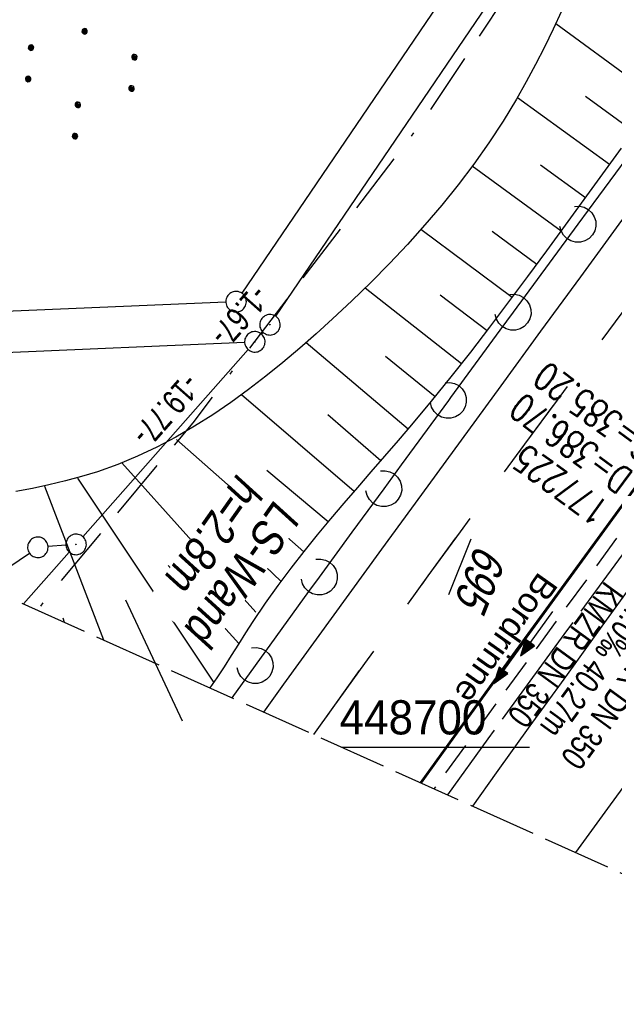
# Model space of a CAD drawing. Extents: x 508656 to 509297, y 448622 to 449584.
# Tile 3 of 51: x 508721 to 508765, y 448681 to 448753. Entities that reach past the tile are written whole.
import ezdxf

# ---------------------------------------------------------------- set-up
doc = ezdxf.new("R2010")
doc.units = 0
doc.header["$LTSCALE"] = 10
doc.header["$MEASUREMENT"] = 0
for name, pattern in [('ACAD_ISO16W100', [73, 15, -6.5, 15, -6.5, 15, -7, 1, -7]), ('ACHSE', [5.5, 4, -0.5, 0.5, -0.5]), ('LT00', [0]), ('LT02', [0.4, 0.2, -0.2]), ('LT14', [0.6, 0.5, -0.1]), ('STRICHLINIE2', [0.375, 0.25, -0.125])]:
    doc.linetypes.add(name, pattern=pattern)
doc.layers.get('0').update_dxf_attribs({"linetype": 'LT00'})
for name, color, linetype in [('--EK_FBR', 250, 'LT00'), ('--EK_Halt-Pfeil', 4, 'LT00'), ('--EK_Haltung', 7, 'STRICHLINIE2'), ('--EK_Haltung-Text', 140, 'LT00'), ('--EK_Schacht-Text', 5, 'LT00'), ('--EL_DFK_AB_L', 21, 'LT00'), ('--EL_DFK_AB_P', 7, 'LT00'), ('--EL_Halt-Pfeil', 4, 'LT00'), ('--EL_Haltung', 182, 'STRICHLINIE2'), ('--EL_Haltung-Text', 182, 'LT00'), ('-AX-093', 35, 'ACHSE'), ('ABSTAND', 8, 'LT00'), ('BAB-KABEL', 220, 'ACAD_ISO16W100'), ('DFK_AB_FLNR', 7, 'Continuous'), ('DFK_AB_L', 21, 'LT00'), ('DFK_AB_P', 7, 'LT00'), ('DFK_GZPKT', 250, 'LT00'), ('DFK_KATASTER', 250, 'LT00'), ('DFK_NUTZUNG', 250, 'LT00'), ('LS-WAND_TEXT', 11, 'Continuous'), ('RINNE_TEXT', 11, 'Continuous'), ('V124_AFBR_BAB', 250, 'LT00'), ('V124_BOESCH', 250, 'LT00'), ('V124_BOSCHUNG', 250, 'LT00'), ('V124_H_BORD', 8, 'LT00'), ('V124_LAERM', 11, 'LT00'), ('V124_LD_MARK', 250, 'LT00'), ('V124_LG_MARK', 250, 'LT02'), ('V124_RASTER', 250, 'LT00'), ('V125_AFBR_BAB', 250, 'LT00'), ('V125_BOESCH', 250, 'LT00'), ('V125_BOSCHUNG', 250, 'LT00'), ('V125_H_BORD', 8, 'LT00'), ('V125_LAERM', 11, 'LT00'), ('V125_LD_MARK', 250, 'LT00'), ('V125_LG_MARK', 250, 'LT02')]:
    doc.layers.add(name, color=color, linetype=linetype)
doc.layers.add('-BLATT_124-RAND', color=7, linetype='LT14', plot=False)
doc.styles.add('Arial', font='ARIAL.TTF')
doc.styles.add('Beschrift', font='ARIAL.TTF')
doc.styles.add('Haltungsbeschriftung', font='ARIAL.TTF', dxfattribs={"width": 0.75})
doc.styles.add('schachtbeschriftung', font='romans.shx', dxfattribs={"width": 0.75, "height": 2})
doc.styles.get("Standard").update_dxf_attribs({"font": 'ARIAL.TTF'})

# ---------------------------------------------------------------- blocks, each defined once
blk = doc.blocks.new('SYMB7010')
at = {"color": 0, "linetype": 'ByBlock'}
for points in [[(-0.031408, 0.499213), (-0.093728, 0.49134), (-0.15457, 0.475719), (-0.212975, 0.452595), (-0.268021, 0.422333), (-0.31884, 0.385411), (-0.36463, 0.342411), (-0.40467, 0.29401), (-0.438329, 0.240973), (-0.465074, 0.184136), (-0.484486, 0.124395), (-0.496256, 0.062692), (-0.5002, 0)], [(0.5002, 0), (0.496256, 0.062692), (0.484485, 0.124395), (0.465074, 0.184136), (0.438329, 0.240973), (0.40467, 0.29401), (0.36463, 0.342411), (0.31884, 0.385411), (0.268021, 0.422333), (0.212975, 0.452595), (0.15457, 0.475719), (0.093728, 0.49134), (0.031408, 0.499213), (-0.031408, 0.499213)], [(-0.5002, 0), (-0.496256, -0.062692), (-0.484486, -0.124395), (-0.465075, -0.184136), (-0.438329, -0.240973), (-0.404671, -0.29401), (-0.36463, -0.342411), (-0.31884, -0.385411), (-0.268021, -0.422333), (-0.212975, -0.452595), (-0.154571, -0.475719), (-0.093728, -0.49134), (-0.031408, -0.499213), (0.031408, -0.499213)], [(0.031408, -0.499213), (0.093728, -0.491341), (0.15457, -0.475719), (0.212975, -0.452595), (0.268021, -0.422333), (0.31884, -0.385411), (0.36463, -0.342411), (0.404671, -0.294011), (0.438329, -0.240974), (0.465075, -0.184136), (0.484486, -0.124395), (0.496256, -0.062692), (0.500201, 0)]]:
    blk.add_lwpolyline(points, dxfattribs=at)
blk = doc.blocks.new('SYMB7110')
at = {"color": 0, "linetype": 'ByBlock'}
for p, q in [((-0.515, 0.392919), (-0.515, 0.367081)), ((-0.51, 0.362895), (-0.51, 0.397105)), ((-0.505, 0.399164), (-0.505, 0.360836)), ((-0.5, 0.360204), (-0.5, 0.399796)), ((-0.495, 0.399164), (-0.495, 0.360836)), ((-0.49, 0.362895), (-0.49, 0.397105)), ((-0.485, 0.392919), (-0.485, 0.367081)), ((-0.48, 0.379874), (-0.48, 0.380145)), ((-0.285, 0.392919), (-0.285, 0.367081)), ((-0.28, 0.362895), (-0.28, 0.397105)), ((-0.275, 0.399164), (-0.275, 0.360836)), ((-0.27, 0.360204), (-0.27, 0.399796)), ((-0.265, 0.399164), (-0.265, 0.360836)), ((-0.26, 0.362895), (-0.26, 0.397105)), ((-0.255, 0.392919), (-0.255, 0.367081)), ((-0.25, 0.379874), (-0.25, 0.380146)), ((0.255, 0.392919), (0.255, 0.367081)), ((0.26, 0.362895), (0.26, 0.397105)), ((0.265, 0.399164), (0.265, 0.360836)), ((0.27, 0.360204), (0.27, 0.399796)), ((0.275, 0.399164), (0.275, 0.360836)), ((0.28, 0.362895), (0.28, 0.397105)), ((0.285, 0.392919), (0.285, 0.367081)), ((0.29, 0.379874), (0.29, 0.380145)), ((0.485, 0.392919), (0.485, 0.367081)), ((0.49, 0.362895), (0.49, 0.397105)), ((0.495, 0.399164), (0.495, 0.360836)), ((0.5, 0.360204), (0.5, 0.399796)), ((0.505, 0.399164), (0.505, 0.360836)), ((0.51, 0.362895), (0.51, 0.397105)), ((0.515, 0.392919), (0.515, 0.367081)), ((0.52, 0.379874), (0.52, 0.380146)), ((-0.9, 0.012919), (-0.9, -0.012919)), ((-0.895, -0.017106), (-0.895, 0.017105)), ((-0.89, 0.019164), (-0.89, -0.019164)), ((-0.885, -0.019797), (-0.885, 0.019796)), ((-0.88, 0.019164), (-0.88, -0.019164)), ((-0.875, -0.017106), (-0.875, 0.017105)), ((-0.87, 0.012919), (-0.87, -0.012919)), ((-0.865, -0.000126), (-0.865, 0.000145)), ((-0.67, 0.012919), (-0.67, -0.012919)), ((-0.665, -0.017106), (-0.665, 0.017105)), ((-0.66, 0.019164), (-0.66, -0.019164)), ((-0.655, -0.019797), (-0.655, 0.019796)), ((-0.65, 0.019164), (-0.65, -0.019164)), ((-0.645, -0.017106), (-0.645, 0.017105)), ((-0.64, 0.012919), (-0.64, -0.012919)), ((-0.635, -0.000126), (-0.635, 0.000145)), ((-0.13, 0.012919), (-0.13, -0.012919)), ((-0.125, -0.017105), (-0.125, 0.017105)), ((-0.12, 0.019164), (-0.12, -0.019164)), ((-0.115, -0.019796), (-0.115, 0.019796)), ((-0.11, 0.019164), (-0.11, -0.019164)), ((-0.105, -0.017105), (-0.105, 0.017105)), ((-0.1, 0.012919), (-0.1, -0.012919)), ((-0.095, -0.000126), (-0.095, 0.000146)), ((0.1, 0.012919), (0.1, -0.012919)), ((0.105, -0.017105), (0.105, 0.017105)), ((0.11, 0.019164), (0.11, -0.019164)), ((0.115, -0.019796), (0.115, 0.019796)), ((0.12, 0.019164), (0.12, -0.019164)), ((0.125, -0.017105), (0.125, 0.017105)), ((0.13, 0.012919), (0.13, -0.012919)), ((0.135, -0.000126), (0.135, 0.000146)), ((0.64, 0.012919), (0.64, -0.012919)), ((0.645, -0.017105), (0.645, 0.017105)), ((0.65, 0.019164), (0.65, -0.019164)), ((0.655, -0.019796), (0.655, 0.019796)), ((0.66, 0.019164), (0.66, -0.019164)), ((0.665, -0.017105), (0.665, 0.017105)), ((0.67, 0.012919), (0.67, -0.012919)), ((0.675, -0.000126), (0.675, 0.000146)), ((0.87, 0.012919), (0.87, -0.012919)), ((0.875, -0.017105), (0.875, 0.017105)), ((0.88, 0.019164), (0.88, -0.019164)), ((0.885, -0.019796), (0.885, 0.019796)), ((0.89, 0.019164), (0.89, -0.019164)), ((0.895, -0.017105), (0.895, 0.017105)), ((0.9, 0.012919), (0.9, -0.012919)), ((0.905, -0.000126), (0.905, 0.000146)), ((-0.515, -0.367081), (-0.515, -0.392919)), ((-0.51, -0.397105), (-0.51, -0.362895)), ((-0.505, -0.360836), (-0.505, -0.399164)), ((-0.5, -0.399796), (-0.5, -0.360204)), ((-0.495, -0.360836), (-0.495, -0.399164)), ((-0.49, -0.397106), (-0.49, -0.362895)), ((-0.485, -0.367081), (-0.485, -0.392919)), ((-0.48, -0.380126), (-0.48, -0.379855)), ((-0.285, -0.367081), (-0.285, -0.392919)), ((-0.28, -0.397105), (-0.28, -0.362895)), ((-0.275, -0.360836), (-0.275, -0.399164)), ((-0.27, -0.399796), (-0.27, -0.360204)), ((-0.265, -0.360836), (-0.265, -0.399164)), ((-0.26, -0.397105), (-0.26, -0.362895)), ((-0.255, -0.367081), (-0.255, -0.392919)), ((-0.25, -0.380126), (-0.25, -0.379855)), ((0.255, -0.367081), (0.255, -0.392919)), ((0.26, -0.397105), (0.26, -0.362895)), ((0.265, -0.360836), (0.265, -0.399164)), ((0.27, -0.399796), (0.27, -0.360204)), ((0.275, -0.360836), (0.275, -0.399164)), ((0.28, -0.397105), (0.28, -0.362895)), ((0.285, -0.367081), (0.285, -0.392919)), ((0.29, -0.380126), (0.29, -0.379855)), ((0.485, -0.367081), (0.485, -0.392919)), ((0.49, -0.397105), (0.49, -0.362895)), ((0.495, -0.360836), (0.495, -0.399164)), ((0.5, -0.399796), (0.5, -0.360204)), ((0.505, -0.360836), (0.505, -0.399164)), ((0.51, -0.397105), (0.51, -0.362895)), ((0.515, -0.367081), (0.515, -0.392919)), ((0.52, -0.380126), (0.52, -0.379855))]:
    blk.add_line(p, q, dxfattribs=at)
for points in [[(-0.48, 0.38), (-0.481981, 0.388678), (-0.48753, 0.395637), (-0.49555, 0.399499), (-0.50445, 0.399499), (-0.51247, 0.395637), (-0.518019, 0.388678), (-0.52, 0.38), (-0.518019, 0.371322), (-0.51247, 0.364363), (-0.50445, 0.360501), (-0.49555, 0.360501), (-0.48753, 0.364363), (-0.481981, 0.371322), (-0.48, 0.38)], [(-0.25, 0.38), (-0.251981, 0.388678), (-0.25753, 0.395637), (-0.26555, 0.399499), (-0.27445, 0.399499), (-0.28247, 0.395637), (-0.288019, 0.388678), (-0.29, 0.38), (-0.288019, 0.371322), (-0.28247, 0.364363), (-0.27445, 0.360501), (-0.26555, 0.360501), (-0.25753, 0.364363), (-0.251981, 0.371322), (-0.25, 0.38)], [(0.29, 0.38), (0.288019, 0.388678), (0.28247, 0.395637), (0.27445, 0.399499), (0.26555, 0.399499), (0.25753, 0.395637), (0.251981, 0.388678), (0.25, 0.38), (0.251981, 0.371322), (0.25753, 0.364363), (0.26555, 0.360501), (0.27445, 0.360501), (0.28247, 0.364363), (0.288019, 0.371322), (0.29, 0.38)], [(0.52, 0.38), (0.518019, 0.388678), (0.51247, 0.395637), (0.50445, 0.399499), (0.495549, 0.399499), (0.48753, 0.395637), (0.481981, 0.388678), (0.48, 0.38), (0.481981, 0.371322), (0.48753, 0.364363), (0.495549, 0.360501), (0.50445, 0.360501), (0.51247, 0.364363), (0.518019, 0.371322), (0.52, 0.38)], [(-0.865, 0), (-0.866981, 0.008678), (-0.87253, 0.015637), (-0.88055, 0.019498), (-0.88945, 0.019498), (-0.89747, 0.015637), (-0.903019, 0.008678), (-0.905, 0)], [(-0.905, 0), (-0.903019, -0.008678), (-0.89747, -0.015637), (-0.88945, -0.019499), (-0.88055, -0.019499), (-0.87253, -0.015637), (-0.866981, -0.008678), (-0.865, 0)], [(-0.635, 0), (-0.636981, 0.008678), (-0.64253, 0.015637), (-0.65055, 0.019498), (-0.65945, 0.019498), (-0.66747, 0.015637), (-0.673019, 0.008678), (-0.675, 0)], [(-0.675, 0), (-0.673019, -0.008678), (-0.66747, -0.015637), (-0.65945, -0.019499), (-0.65055, -0.019499), (-0.64253, -0.015637), (-0.636981, -0.008678), (-0.635, 0)], [(-0.095, 0), (-0.096981, 0.008678), (-0.10253, 0.015637), (-0.11055, 0.019499), (-0.11945, 0.019499), (-0.12747, 0.015637), (-0.133019, 0.008678), (-0.135, 0)], [(-0.135, 0), (-0.133019, -0.008678), (-0.12747, -0.015637), (-0.11945, -0.019499), (-0.11055, -0.019499), (-0.10253, -0.015637), (-0.096981, -0.008678), (-0.095, 0)], [(0.135, 0), (0.133019, 0.008678), (0.12747, 0.015637), (0.11945, 0.019499), (0.11055, 0.019499), (0.10253, 0.015637), (0.096981, 0.008678), (0.095, 0)], [(0.095, 0), (0.096981, -0.008678), (0.10253, -0.015637), (0.11055, -0.019499), (0.11945, -0.019499), (0.12747, -0.015637), (0.133019, -0.008678), (0.135, 0)], [(0.675, 0), (0.673019, 0.008678), (0.66747, 0.015637), (0.65945, 0.019499), (0.65055, 0.019499), (0.64253, 0.015637), (0.636981, 0.008678), (0.635, 0)], [(0.635, 0), (0.636981, -0.008678), (0.64253, -0.015637), (0.65055, -0.019499), (0.65945, -0.019499), (0.66747, -0.015637), (0.673019, -0.008678), (0.675, 0)], [(0.905, 0), (0.903019, 0.008678), (0.89747, 0.015637), (0.88945, 0.019499), (0.88055, 0.019499), (0.87253, 0.015637), (0.866981, 0.008678), (0.865, 0)], [(0.865, 0), (0.866981, -0.008678), (0.87253, -0.015637), (0.88055, -0.019499), (0.88945, -0.019499), (0.89747, -0.015637), (0.903019, -0.008678), (0.905, 0)], [(-0.48, -0.38), (-0.481981, -0.371322), (-0.48753, -0.364363), (-0.49555, -0.360501), (-0.50445, -0.360501), (-0.51247, -0.364363), (-0.518019, -0.371322), (-0.52, -0.38), (-0.518019, -0.388678), (-0.51247, -0.395637), (-0.50445, -0.399499), (-0.49555, -0.399499), (-0.48753, -0.395637), (-0.481981, -0.388678), (-0.48, -0.38)], [(-0.25, -0.38), (-0.251981, -0.371322), (-0.25753, -0.364363), (-0.26555, -0.360501), (-0.27445, -0.360501), (-0.28247, -0.364363), (-0.288019, -0.371322), (-0.29, -0.38), (-0.288019, -0.388678), (-0.28247, -0.395637), (-0.27445, -0.399499), (-0.26555, -0.399499), (-0.25753, -0.395637), (-0.251981, -0.388678), (-0.25, -0.38)], [(0.29, -0.38), (0.288019, -0.371322), (0.28247, -0.364363), (0.27445, -0.360501), (0.26555, -0.360501), (0.25753, -0.364363), (0.251981, -0.371322), (0.25, -0.38), (0.251981, -0.388678), (0.25753, -0.395637), (0.26555, -0.399499), (0.27445, -0.399499), (0.28247, -0.395637), (0.288019, -0.388678), (0.29, -0.38)], [(0.52, -0.38), (0.518019, -0.371322), (0.51247, -0.364363), (0.50445, -0.360501), (0.495549, -0.360501), (0.48753, -0.364363), (0.481981, -0.371322), (0.48, -0.38), (0.481981, -0.388678), (0.48753, -0.395637), (0.495549, -0.399499), (0.50445, -0.399499), (0.51247, -0.395637), (0.518019, -0.388678), (0.52, -0.38)]]:
    blk.add_lwpolyline(points, dxfattribs=at)
blk = doc.blocks.new('SYMB0003')
at = {"color": 0, "linetype": 'ByBlock'}
for p, q in [((-0.015712, 0), (0.010166, 0.012015)), ((0, -0.021257), (-0.015712, 0)), ((0.010166, 0.012015), (0, -0.021257))]:
    blk.add_line(p, q, dxfattribs=at)
for points in [[(-0.031395, 0.499013), (-0.093691, 0.491144), (-0.154509, 0.475528), (-0.21289, 0.452414), (-0.267913, 0.422164), (-0.318712, 0.385257), (-0.364484, 0.342274), (-0.404509, 0.293893), (-0.438154, 0.240877), (-0.464888, 0.184062), (-0.484292, 0.124345), (-0.496058, 0.062667), (-0.5, 0)], [(0.5, 0), (0.496057, 0.062667), (0.484292, 0.124345), (0.464888, 0.184062), (0.438153, 0.240877), (0.404509, 0.293893), (0.364484, 0.342274), (0.318712, 0.385257), (0.267913, 0.422164), (0.21289, 0.452414), (0.154509, 0.475528), (0.093691, 0.491144), (0.031395, 0.499013), (-0.031395, 0.499013)], [(-0.5, 0), (-0.496058, -0.062667), (-0.484292, -0.124345), (-0.464888, -0.184062), (-0.438154, -0.240877), (-0.404509, -0.293893), (-0.364485, -0.342274), (-0.318712, -0.385257), (-0.267914, -0.422164), (-0.21289, -0.452414), (-0.154509, -0.475529), (-0.093691, -0.491144), (-0.031395, -0.499014), (0.031395, -0.499014)], [(0.031395, -0.499014), (0.093691, -0.491144), (0.154509, -0.475529), (0.21289, -0.452414), (0.267914, -0.422164), (0.318712, -0.385257), (0.364485, -0.342274), (0.404509, -0.293893), (0.438154, -0.240877), (0.464889, -0.184062), (0.484292, -0.124345), (0.496058, -0.062667), (0.5, 0)]]:
    blk.add_lwpolyline(points, dxfattribs=at)
blk = doc.blocks.new('SYMB7122')
at = {"color": 0, "linetype": 'ByBlock'}
for points in [[(-0.109975, -0.002365), (-0.106745, 0.026562), (-0.096041, 0.053629), (-0.078613, 0.076941), (-0.055681, 0.094866), (-0.028851, 0.106149), (0, 0.11)], [(0, 0.11), (0.028851, 0.106149), (0.055681, 0.094866), (0.078613, 0.076941), (0.096041, 0.053629), (0.106745, 0.026562), (0.109975, -0.002365)], [(-0.075234, -0.080249), (-0.093647, -0.057708), (-0.105504, -0.031126), (-0.109975, -0.002365)], [(0.109975, -0.002365), (0.105504, -0.031126), (0.093647, -0.057708), (0.075234, -0.080249)]]:
    blk.add_lwpolyline(points, dxfattribs=at)
blk = doc.blocks.new('SYMB0070')
at = {"color": 0, "linetype": 'ByBlock'}
for p, q in [((-0.5, 0), (0.2, 0)), ((0.5, 0), (0.2, 0.1)), ((0.2, 0.1), (0.2, 0)), ((0.468, 0), (0.21, 0.086)), ((0.21, 0.086), (0.21, -0.086)), ((0.21, -0.086), (0.468, 0)), ((0.22, -0.072), (0.437, 0)), ((0.23, -0.058), (0.405, 0)), ((0.24, -0.045), (0.374, 0)), ((0.342, 0), (0.25, 0.031)), ((0.25, 0.031), (0.25, -0.031)), ((0.25, -0.031), (0.342, 0)), ((0.26, -0.017), (0.31, 0)), ((0.27, -0.003), (0.279, 0))]:
    blk.add_line(p, q, dxfattribs=at)
for points in [[(0.2, 0), (0.2, -0.1), (0.5, 0)], [(0.437, 0), (0.22, 0.072), (0.22, -0.072)], [(0.405, 0), (0.23, 0.058), (0.23, -0.058)], [(0.374, 0), (0.24, 0.045), (0.24, -0.045)], [(0.31, 0), (0.26, 0.017), (0.26, -0.017)], [(0.279, 0), (0.27, 0.003), (0.27, -0.003)]]:
    blk.add_lwpolyline(points, dxfattribs=at)

msp = doc.modelspace()

# ---------------------------------------------------------------- linework, layer by layer
at = {"layer": '--EK_FBR', "color": 2}
for points in [[(508916.991, 448925.409), (508903.172, 448905.098), (508890.102, 448886.371), (508876.08, 448866.836), (508862.507, 448848.197), (508848.073, 448828.465), (508840.687, 448818.338), (508837.66, 448814.347), (508830.769, 448805.101), (508823.885, 448796.015), (508815.239, 448784.58), (508801.192, 448765.902), (508786.067, 448745.698), (508771.843, 448726.472), (508757.47, 448706.792), (508750.706, 448697.423)], [(508739.258, 448702.575), (508740.735, 448704.619), (508743.125, 448707.917), (508745.519, 448711.211), (508747.916, 448714.503), (508750.822, 448718.487), (508753.73, 448722.47), (508756.639, 448726.451), (508759.548, 448730.433), (508762.457, 448734.415), (508764.485, 448737.192), (508766.513, 448739.969), (508768.544, 448742.744), (508770.579, 448745.515), (508772.62, 448748.283), (508774.667, 448751.044), (508776.724, 448753.799), (508778.39, 448756.016), (508780.061, 448758.228), (508781.735, 448760.439), (508783.409, 448762.649)], [(508739.258, 448702.575), (508740.735, 448704.619), (508743.125, 448707.917), (508745.519, 448711.211), (508747.916, 448714.503), (508750.822, 448718.487), (508753.73, 448722.47), (508756.639, 448726.451), (508759.548, 448730.433), (508762.457, 448734.415), (508764.485, 448737.192), (508766.513, 448739.969), (508768.544, 448742.744), (508770.579, 448745.515), (508772.62, 448748.283), (508774.667, 448751.044), (508776.724, 448753.799), (508777.971, 448755.458)], [(508754.553, 448695.692), (508756.298, 448698.123), (508758.769, 448701.561), (508761.243, 448704.996), (508763.722, 448708.429), (508766.206, 448711.857), (508768.696, 448715.28), (508771.195, 448718.698), (508773.718, 448722.131), (508776.25, 448725.558), (508778.788, 448728.979), (508781.332, 448732.397), (508783.881, 448735.81), (508786.434, 448739.222), (508788.989, 448742.631), (508793.584, 448748.755), (508798.183, 448754.877)], [(508789.824, 448750.717), (508786.067, 448745.698), (508771.843, 448726.472), (508757.47, 448706.792), (508750.706, 448697.423)], [(508754.553, 448695.692), (508756.298, 448698.123), (508758.769, 448701.561), (508761.243, 448704.996), (508763.722, 448708.429), (508766.206, 448711.857), (508768.696, 448715.28), (508771.195, 448718.698), (508773.718, 448722.131), (508776.25, 448725.558), (508778.788, 448728.979), (508781.332, 448732.397), (508783.881, 448735.811), (508786.434, 448739.222), (508788.989, 448742.631), (508793.584, 448748.755), (508793.849, 448749.107)]]:
    msp.add_lwpolyline(points, dxfattribs=at)
at = {"layer": '--EK_Haltung'}
msp.add_line((508769.509, 448721.347), (508751.721, 448696.967), dxfattribs=at)
at = {"layer": '--EL_DFK_AB_L'}
for p, q in [((508740.142, 448731.53), (508804.099, 448825.658)), ((508739.108, 448730.22), (508739.222, 448730.347)), ((508725.034, 448714.276), (508721.684, 448710.483))]:
    msp.add_line(p, q, dxfattribs=at)
at = {"layer": '--EL_Haltung'}
msp.add_line((508769.509, 448721.347), (508751.721, 448696.967), dxfattribs=at)
at = {"layer": '-AX-093', "ltscale": 0.2}
msp.add_lwpolyline([(508832.103, 448803.496), (508826.244, 448795.659), (508820.379, 448787.825), (508813.824, 448779.076), (508807.969, 448771.261), (508802.116, 448763.445), (508796.268, 448755.624), (508790.428, 448747.798), (508784.597, 448739.965), (508778.778, 448732.122), (508772.974, 448724.269), (508767.187, 448716.403), (508761.42, 448708.523), (508755.674, 448700.627), (508752.708, 448696.522)], dxfattribs=at)
at = {"layer": '-BLATT_124-RAND'}
msp.add_lwpolyline([(509035.487, 449583.614), (508655.896, 448740.088), (508917.617, 448622.312), (509297.208, 449465.838), (509035.487, 449583.614)], dxfattribs=at)
at = {"layer": 'BAB-KABEL', "ltscale": 0.03, "flags": 128}
msp.add_lwpolyline([(509108.573, 449550.725), (509108.555, 449549.914), (509107.923, 449539.685), (509107.542, 449523.737), (509106.023, 449504.505), (509103.027, 449469.794), (509099.689, 449441.648), (509096.193, 449417.967), (509091.426, 449386.81), (509087.449, 449364.561), (509073.798, 449340.609), (509065.653, 449326.084), (509057.693, 449300.149), (509049.552, 449273.993), (509041.415, 449242.623), (509046.433, 449233.113), (509037.953, 449223.257), (509025.311, 449191.332), (509014.573, 449162.417), (509007.467, 449145.09), (509000.027, 449125.034), (508990.328, 449099.728), (508968.681, 449052.617), (508956.383, 449026.625), (508943.193, 449006.537), (508939.163, 449000.145), (508916.248, 448963.752), (508910.658, 448958.257), (508886.526, 448934.14), (508866.425, 448912.558), (508852.808, 448898.73), (508848.226, 448890.1), (508832.927, 448862.84), (508820.417, 448838.043), (508819.404, 448835.445), (508822.64, 448825.297), (508822.418, 448824.293), (508817.73, 448816.932), (508806.456, 448816.821), (508794.738, 448812.137), (508784.999, 448797.187), (508766.925, 448769.699), (508761.413, 448761.665), (508751.074, 448746.056), (508734.064, 448723.741), (508723.724, 448711.345), (508722.677, 448710.036)], dxfattribs=at)
at = {"layer": 'DFK_AB_L'}
for p, q in [((508740.142, 448731.53), (508804.099, 448825.658)), ((508739.108, 448730.22), (508739.222, 448730.347)), ((508726.027, 448715.403), (508738.114, 448729.098)), ((508725.034, 448714.276), (508721.684, 448710.483))]:
    msp.add_line(p, q, dxfattribs=at)
at = {"layer": 'DFK_KATASTER'}
for p, q in [((508801.889, 448827.737), (508737.662, 448733.219)), ((508736.491, 448732.567), (508719.02, 448731.82)), ((508717.94, 448728.771), (508737.861, 448729.629)), ((508718.627, 448711.859), (508722.109, 448714.209)), ((508724.783, 448714.784), (508723.478, 448714.686))]:
    msp.add_line(p, q, dxfattribs=at)
at = {"layer": 'V124_AFBR_BAB', "color": 0}
for points in [[(508916.991, 448925.409), (508903.172, 448905.098), (508890.102, 448886.371), (508876.08, 448866.836), (508862.507, 448848.197), (508848.073, 448828.465), (508840.687, 448818.338), (508837.66, 448814.347), (508830.769, 448805.101), (508823.885, 448796.015), (508815.239, 448784.58), (508801.192, 448765.902), (508786.067, 448745.698), (508771.843, 448726.472), (508757.47, 448706.792), (508750.706, 448697.423)], [(508754.553, 448695.692), (508756.298, 448698.123), (508758.769, 448701.561), (508761.243, 448704.996), (508763.722, 448708.429), (508766.206, 448711.857), (508768.696, 448715.28), (508771.195, 448718.698), (508773.718, 448722.131), (508776.25, 448725.558), (508778.788, 448728.979), (508781.332, 448732.397), (508783.881, 448735.81), (508786.434, 448739.222), (508788.989, 448742.631), (508793.584, 448748.755), (508798.183, 448754.877)]]:
    msp.add_lwpolyline(points, dxfattribs=at)
at = {"layer": 'V124_AFBR_BAB', "color": 2}
msp.add_lwpolyline([(508739.258, 448702.575), (508740.735, 448704.619), (508743.125, 448707.917), (508745.519, 448711.211), (508747.916, 448714.503), (508750.822, 448718.487), (508753.73, 448722.47), (508756.639, 448726.451), (508759.548, 448730.433), (508762.457, 448734.415), (508764.485, 448737.192), (508766.513, 448739.969), (508768.544, 448742.744), (508770.579, 448745.515), (508772.62, 448748.283), (508774.667, 448751.044), (508776.724, 448753.799), (508778.39, 448756.016), (508780.061, 448758.228), (508781.735, 448760.439), (508783.409, 448762.649)], dxfattribs=at)
at = {"layer": 'V124_BOESCH'}
for points in [[(508761.062, 448753.836), (508760.442, 448752.526), (508759.808, 448751.226), (508759.154, 448749.939), (508758.475, 448748.668), (508757.767, 448747.415), (508756.781, 448745.794), (508755.738, 448744.21), (508754.641, 448742.661), (508753.493, 448741.145), (508752.298, 448739.661), (508751.058, 448738.207), (508749.777, 448736.781), (508748.457, 448735.382), (508747.101, 448734.008), (508745.714, 448732.658), (508744.297, 448731.33), (508743.105, 448730.249), (508741.894, 448729.186), (508740.663, 448728.147), (508739.413, 448727.137), (508738.141, 448726.161), (508736.847, 448725.223), (508735.53, 448724.329), (508734.189, 448723.484), (508732.825, 448722.692), (508731.434, 448721.959), (508730.018, 448721.289), (508728.575, 448720.688), (508727.105, 448720.161), (508725.932, 448719.8), (508724.744, 448719.481), (508723.543, 448719.196), (508722.332, 448718.94), (508721.113, 448718.704)], [(508735.33, 448704.342), (508735.846, 448705.081), (508736.383, 448705.891), (508736.912, 448706.715), (508737.435, 448707.546), (508737.958, 448708.375), (508738.485, 448709.194), (508739.391, 448710.541), (508740.317, 448711.842), (508741.26, 448713.105), (508742.218, 448714.333), (508743.187, 448715.533), (508744.167, 448716.71), (508745.153, 448717.868), (508746.143, 448719.014), (508747.135, 448720.154), (508748.126, 448721.291), (508749.113, 448722.432), (508750.094, 448723.582), (508751.549, 448725.331), (508752.986, 448727.109), (508754.407, 448728.913), (508755.815, 448730.738), (508757.21, 448732.581), (508758.595, 448734.44), (508759.972, 448736.309), (508761.343, 448738.186), (508762.71, 448740.067), (508764.075, 448741.949), (508765.44, 448743.827)]]:
    msp.add_lwpolyline(points, dxfattribs=at)
at = {"layer": 'V124_BOSCHUNG'}
for p, q in [((508768.091, 448747.453), (508760.631, 448752.922)), ((508764.567, 448742.626), (508757.823, 448747.512)), ((508766.326, 448745.042), (508762.802, 448747.611)), ((508761.034, 448737.762), (508754.527, 448742.506)), ((508762.805, 448740.198), (508759.521, 448742.577)), ((508757.444, 448732.895), (508750.77, 448737.88)), ((508759.247, 448735.323), (508755.975, 448737.738)), ((508753.729, 448728.046), (508746.677, 448733.59)), ((508755.605, 448730.464), (508752.182, 448733.081)), ((508749.825, 448723.264), (508742.356, 448729.587)), ((508751.799, 448725.638), (508748.172, 448728.599)), ((508745.871, 448718.7), (508737.637, 448725.789)), ((508747.832, 448720.954), (508743.951, 448724.308)), ((508742.193, 448714.302), (508732.879, 448722.521)), ((508738.676, 448709.88), (508728.867, 448720.821)), ((508743.986, 448716.495), (508739.488, 448720.238)), ((508725.632, 448719.683), (508735.593, 448704.777)), ((508723.22, 448719.107), (508727.526, 448707.854)), ((508740.531, 448712.134), (508735.324, 448717.123)), ((508732.27, 448713.308), (508737.448, 448707.599)), ((508729.138, 448710.795), (508731.315, 448706.15)), ((508724.691, 448709.13), (508724.577, 448709.456))]:
    msp.add_line(p, q, dxfattribs=at)
at = {"layer": 'V124_H_BORD'}
msp.add_lwpolyline([(508750.8, 448697.381), (508752.101, 448699.187), (508756.324, 448705.019), (508760.559, 448710.841), (508764.806, 448716.655), (508769.064, 448722.461), (508773.331, 448728.26), (508777.608, 448734.052), (508781.893, 448739.838), (508786.186, 448745.618), (508798.735, 448762.439), (508811.339, 448779.218), (508823.998, 448795.956), (508826.283, 448798.965), (508828.569, 448801.973), (508830.855, 448804.981)], dxfattribs=at)
at = {"layer": 'V124_LAERM'}
msp.add_line((508738.628, 448705.984), (508736.922, 448703.626), dxfattribs=at)
for points in [[(508767, 448744.702), (508763.772, 448740.327), (508762.251, 448738.263)], [(508762.251, 448738.263), (508760.153, 448735.416), (508757.508, 448731.821)], [(508757.508, 448731.821), (508756.538, 448730.502), (508752.927, 448725.585), (508752.772, 448725.374)], [(508752.772, 448725.374), (508749.321, 448720.664), (508748.045, 448718.919)], [(508748.045, 448718.919), (508745.721, 448715.739), (508743.329, 448712.457)], [(508743.329, 448712.457), (508742.548, 448711.386), (508739.383, 448707.028), (508738.628, 448705.984)]]:
    msp.add_lwpolyline(points, dxfattribs=at)
at = {"layer": 'V124_LD_MARK'}
msp.add_lwpolyline([(508841.48, 448799.105), (508837.695, 448794.039), (508833.909, 448788.974), (508829.114, 448782.565), (508824.318, 448776.156), (508819.522, 448769.748), (508814.727, 448763.339), (508809.932, 448756.93), (508805.141, 448750.518), (508800.352, 448744.104), (508795.568, 448737.687), (508791.124, 448731.717), (508786.685, 448725.744), (508782.253, 448719.765), (508777.828, 448713.781), (508773.412, 448707.791), (508769.004, 448701.795), (508764.607, 448695.79), (508762.068, 448692.31)], dxfattribs=at)
at = {"layer": 'V124_LG_MARK', "ltscale": 3, "flags": 128}
msp.add_lwpolyline([(508818.895, 448803.321), (508815.425, 448798.703), (508811.955, 448794.085), (508808.483, 448789.468), (508805.675, 448785.736), (508802.866, 448782.003), (508800.059, 448778.27), (508797.255, 448774.535), (508794.454, 448770.797), (508791.495, 448766.838), (508788.54, 448762.875), (508785.59, 448758.909), (508782.642, 448754.941), (508779.697, 448750.971), (508776.141, 448746.174), (508772.586, 448741.377), (508769.03, 448736.579), (508765.473, 448731.783), (508763.099, 448728.583), (508760.725, 448725.383), (508758.354, 448722.181), (508755.988, 448718.976), (508753.629, 448715.766), (508751.278, 448712.549), (508748.948, 448709.34), (508746.627, 448706.125), (508744.313, 448702.904), (508742.904, 448700.934)], dxfattribs=at)
at = {"layer": 'V124_RASTER'}
msp.add_line((508744.98, 448700), (508758.699, 448700), dxfattribs=at)
at = {"layer": 'V125_AFBR_BAB', "color": 2}
msp.add_lwpolyline([(508739.258, 448702.575), (508740.735, 448704.619), (508743.125, 448707.917), (508745.519, 448711.211), (508747.916, 448714.503), (508750.822, 448718.487), (508753.73, 448722.47), (508756.639, 448726.451), (508759.548, 448730.433), (508762.457, 448734.415), (508764.485, 448737.192), (508766.513, 448739.969), (508768.544, 448742.744), (508770.579, 448745.515), (508772.62, 448748.283), (508774.667, 448751.044), (508776.724, 448753.799), (508777.971, 448755.458)], dxfattribs=at)
at = {"layer": 'V125_AFBR_BAB', "color": 0}
for points in [[(508789.824, 448750.717), (508786.067, 448745.698), (508771.843, 448726.472), (508757.47, 448706.792), (508750.706, 448697.423)], [(508754.553, 448695.692), (508756.298, 448698.123), (508758.769, 448701.561), (508761.243, 448704.996), (508763.722, 448708.429), (508766.206, 448711.857), (508768.696, 448715.28), (508771.195, 448718.698), (508773.718, 448722.131), (508776.25, 448725.558), (508778.788, 448728.979), (508781.332, 448732.397), (508783.881, 448735.811), (508786.434, 448739.222), (508788.989, 448742.631), (508793.584, 448748.755), (508793.849, 448749.107)]]:
    msp.add_lwpolyline(points, dxfattribs=at)
at = {"layer": 'V125_BOESCH'}
for points in [[(508761.062, 448753.836), (508760.442, 448752.526), (508759.808, 448751.226), (508759.154, 448749.939), (508758.475, 448748.668), (508757.767, 448747.415), (508756.781, 448745.794), (508755.738, 448744.21), (508754.641, 448742.661), (508753.493, 448741.145), (508752.298, 448739.661), (508751.058, 448738.207), (508749.777, 448736.781), (508748.457, 448735.382), (508747.101, 448734.008), (508745.714, 448732.658), (508744.297, 448731.33), (508743.105, 448730.249), (508741.894, 448729.186), (508740.663, 448728.147), (508739.413, 448727.137), (508738.141, 448726.161), (508736.847, 448725.223), (508735.53, 448724.329), (508734.189, 448723.484), (508732.825, 448722.692), (508731.434, 448721.959), (508730.018, 448721.289), (508728.575, 448720.688), (508727.105, 448720.161), (508725.932, 448719.8), (508724.744, 448719.481), (508723.543, 448719.196), (508722.332, 448718.94), (508721.113, 448718.704)], [(508735.33, 448704.342), (508735.846, 448705.081), (508736.383, 448705.891), (508736.912, 448706.715), (508737.435, 448707.546), (508737.958, 448708.375), (508738.485, 448709.194), (508739.391, 448710.54), (508740.317, 448711.842), (508741.26, 448713.105), (508742.218, 448714.333), (508743.187, 448715.533), (508744.167, 448716.71), (508745.153, 448717.868), (508746.143, 448719.014), (508747.135, 448720.154), (508748.126, 448721.291), (508749.113, 448722.432), (508750.094, 448723.582), (508751.549, 448725.331), (508752.986, 448727.109), (508754.407, 448728.913), (508755.815, 448730.738), (508757.21, 448732.581), (508758.595, 448734.44), (508759.972, 448736.309), (508761.343, 448738.186), (508762.71, 448740.067), (508764.075, 448741.949), (508765.44, 448743.827)]]:
    msp.add_lwpolyline(points, dxfattribs=at)
at = {"layer": 'V125_BOSCHUNG'}
for p, q in [((508768.091, 448747.453), (508760.631, 448752.923)), ((508764.567, 448742.626), (508757.823, 448747.512)), ((508766.326, 448745.042), (508762.802, 448747.611)), ((508761.034, 448737.762), (508754.527, 448742.506)), ((508762.805, 448740.198), (508759.521, 448742.577)), ((508757.444, 448732.895), (508750.77, 448737.88)), ((508759.247, 448735.323), (508755.975, 448737.738)), ((508753.729, 448728.046), (508746.677, 448733.59)), ((508755.605, 448730.464), (508752.182, 448733.081)), ((508749.825, 448723.264), (508742.356, 448729.587)), ((508751.799, 448725.638), (508748.172, 448728.599)), ((508745.871, 448718.7), (508737.637, 448725.789)), ((508747.832, 448720.954), (508743.951, 448724.308)), ((508742.193, 448714.302), (508732.879, 448722.521)), ((508738.676, 448709.88), (508728.867, 448720.821)), ((508743.986, 448716.495), (508739.488, 448720.238)), ((508725.632, 448719.683), (508735.593, 448704.777)), ((508740.531, 448712.134), (508735.324, 448717.123)), ((508732.27, 448713.308), (508737.448, 448707.599)), ((508729.138, 448710.795), (508733.286, 448701.94))]:
    msp.add_line(p, q, dxfattribs=at)
at = {"layer": 'V125_H_BORD'}
msp.add_lwpolyline([(508750.8, 448697.381), (508752.101, 448699.187), (508756.324, 448705.019), (508760.559, 448710.841), (508764.806, 448716.655), (508769.064, 448722.461), (508773.331, 448728.26), (508777.608, 448734.052), (508781.893, 448739.838), (508786.186, 448745.618), (508789.952, 448750.666)], dxfattribs=at)
at = {"layer": 'V125_LAERM'}
for points in [[(508767, 448744.702), (508763.772, 448740.327), (508762.251, 448738.263)], [(508762.251, 448738.263), (508760.153, 448735.416), (508757.508, 448731.821)], [(508757.508, 448731.821), (508756.538, 448730.502), (508752.927, 448725.585), (508752.772, 448725.374)], [(508752.772, 448725.374), (508749.321, 448720.664), (508748.045, 448718.919)], [(508748.045, 448718.919), (508745.721, 448715.739), (508743.329, 448712.457)], [(508743.329, 448712.457), (508742.548, 448711.386), (508739.383, 448707.028), (508738.628, 448705.984)], [(508738.628, 448705.984), (508736.922, 448703.626)]]:
    msp.add_lwpolyline(points, dxfattribs=at)
at = {"layer": 'V125_LD_MARK'}
msp.add_lwpolyline([(508801.732, 448745.953), (508800.352, 448744.104), (508795.568, 448737.687), (508791.124, 448731.717), (508786.685, 448725.744), (508782.253, 448719.765), (508777.828, 448713.781), (508773.412, 448707.791), (508769.004, 448701.795), (508764.607, 448695.79), (508762.068, 448692.31)], dxfattribs=at)
at = {"layer": 'V125_LG_MARK', "ltscale": 3, "flags": 128}
msp.add_lwpolyline([(508781.869, 448753.899), (508779.697, 448750.971), (508776.141, 448746.174), (508772.586, 448741.377), (508769.03, 448736.579), (508765.473, 448731.783), (508763.099, 448728.584), (508760.725, 448725.383), (508758.354, 448722.181), (508755.988, 448718.976), (508753.629, 448715.766), (508751.278, 448712.549), (508748.948, 448709.34), (508746.627, 448706.125), (508744.313, 448702.904), (508742.904, 448700.934)], dxfattribs=at)

# ---------------------------------------------------------------- block references
at = {"layer": '--EK_Halt-Pfeil', "xscale": 3.999999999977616, "yscale": 4, "zscale": 4, "rotation": 233.8866999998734}
msp.add_blockref('SYMB0070', (508757.275, 448706.275), dxfattribs=at)
at = {"layer": '--EL_DFK_AB_P', "xscale": 1.500000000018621, "yscale": 1.5, "zscale": 1.5, "rotation": 264.7377099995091}
for p in [(508739.72, 448730.909), (508738.611, 448729.66), (508725.53, 448714.84)]:
    msp.add_blockref('SYMB0003', p, dxfattribs=at)
at = {"layer": '--EL_Halt-Pfeil', "xscale": 3.999999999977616, "yscale": 4, "zscale": 4, "rotation": 233.8866999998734}
msp.add_blockref('SYMB0070', (508759.222, 448708.307), dxfattribs=at)
at = {"layer": 'DFK_AB_P', "xscale": 1.500000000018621, "yscale": 1.5, "zscale": 1.5, "rotation": 264.7377099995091}
for p in [(508739.72, 448730.909), (508738.611, 448729.66), (508725.53, 448714.84)]:
    msp.add_blockref('SYMB0003', p, dxfattribs=at)
at = {"layer": 'DFK_GZPKT', "xscale": 1.500000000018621, "yscale": 1.5, "zscale": 1.5, "rotation": 264.7377099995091}
for p in [(508737.24, 448732.598), (508722.731, 448714.63)]:
    msp.add_blockref('SYMB7010', p, dxfattribs=at)
at = {"layer": 'DFK_NUTZUNG', "xscale": 9.999999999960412, "yscale": 10, "zscale": 10, "rotation": 264.7377000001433}
msp.add_blockref('SYMB7110', (508726.26, 448753.519), dxfattribs=at)
at = {"layer": 'V124_LAERM', "yscale": 12, "zscale": 12}
for p, xscale, rotation in [((508762.251, 448738.263), 11.9999999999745, 233.6130100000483), ((508757.508, 448731.821), 11.99999999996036, 233.6555100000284), ((508752.772, 448725.374), 12.00000000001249, 233.7666400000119), ((508748.045, 448718.919), 11.99999999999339, 233.8379599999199), ((508743.329, 448712.457), 11.99999999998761, 233.9161299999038), ((508738.628, 448705.984), 11.9999999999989, 234.1164100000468)]:
    msp.add_blockref('SYMB7122', p, dxfattribs=dict(at, xscale=xscale, rotation=rotation))
at = {"layer": 'V125_LAERM', "yscale": 12, "zscale": 12}
for p, xscale, rotation in [((508762.251, 448738.263), 12.00000000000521, 233.612540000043), ((508757.508, 448731.821), 12.00000000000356, 233.6557999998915), ((508752.772, 448725.374), 11.99999999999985, 233.7677599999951), ((508748.045, 448718.919), 12.00000000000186, 233.8364600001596), ((508743.329, 448712.457), 12.00000000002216, 233.9161999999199), ((508738.628, 448705.984), 12.00000000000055, 234.1146599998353)]:
    msp.add_blockref('SYMB7122', p, dxfattribs=dict(at, xscale=xscale, rotation=rotation))

# ---------------------------------------------------------------- texts
at = {"layer": '--EK_Haltung-Text', "style": 'Haltungsbeschriftung', "width": 0.75}
for s, p in [('4.0‰ 40.27m', (508766.073, 448710.682)), ('KMZR DN 350', (508768.142, 448709.173))]:
    msp.add_text(s, height=1.8, rotation=-126.1133, dxfattribs=at).set_placement(p)
at = {"layer": '--EK_Schacht-Text', "style": 'schachtbeschriftung', "width": 0.75}
for s, p in [('S=385.20', (508768.095, 448722.382)), ('D=386.70', (508766.398, 448720.055)), ('177225', (508764.7, 448717.727))]:
    msp.add_text(s, height=2, rotation=-216.1133, dxfattribs=at).set_placement(p)
at = {"layer": '--EL_Haltung-Text', "style": 'Haltungsbeschriftung', "width": 0.75}
msp.add_text('KMZR DN 350', height=1.8, rotation=-126.1133, dxfattribs=at).set_placement((508764.241, 448712.229))
at = {"layer": 'ABSTAND', "width": 0.75}
for s, rotation, p in [('-1.67-', -131.60413, (508738.508, 448733.956)), ('-19.77-', -131.43135, (508733.468, 448727.477))]:
    msp.add_text(s, height=1.8, rotation=rotation, dxfattribs=at).set_placement(p)
at = {"layer": 'DFK_AB_FLNR', "oblique": 13.754, "width": 0.75}
msp.add_text('%%U695', height=2.5, rotation=248.1984, dxfattribs=at).set_placement((508754.837, 448714.922))
at = {"layer": 'RINNE_TEXT', "insert": (508760.878, 448711.873), "char_height": 1.8, "attachment_point": 1, "rotation": 234.77201, "style": 'Arial'}
msp.add_mtext('Bordrinne', dxfattribs=at)
at = {"layer": 'V124_RASTER', "width": 0.921}
msp.add_text(' 448700', height=2.5, rotation=-0.00168, dxfattribs=at).set_placement((508743.926, 448700.942))

# ---------------------------------------------------------------- next in the draw order: texts
at = {"layer": 'LS-WAND_TEXT', "insert": (508737.326, 448720.155), "char_height": 2.5, "attachment_point": 7, "rotation": 234.77201, "line_spacing_factor": 0.8, "style": 'Beschrift', "bg_fill": 3, "box_fill_scale": 1, "bg_fill_color": 256, "bg_fill_transparency": 7190816}
msp.add_mtext('{\\Q7;\\W0.8;LS-Wand\\Ph=2.8m}', dxfattribs=at)

# ---------------------------------------------------------------- next in the draw order: linework, layer by layer
at = {"layer": '--EL_DFK_AB_L'}
msp.add_line((508726.027, 448715.403), (508738.114, 448729.098), dxfattribs=at)

doc.saveas('drawing.dxf')
